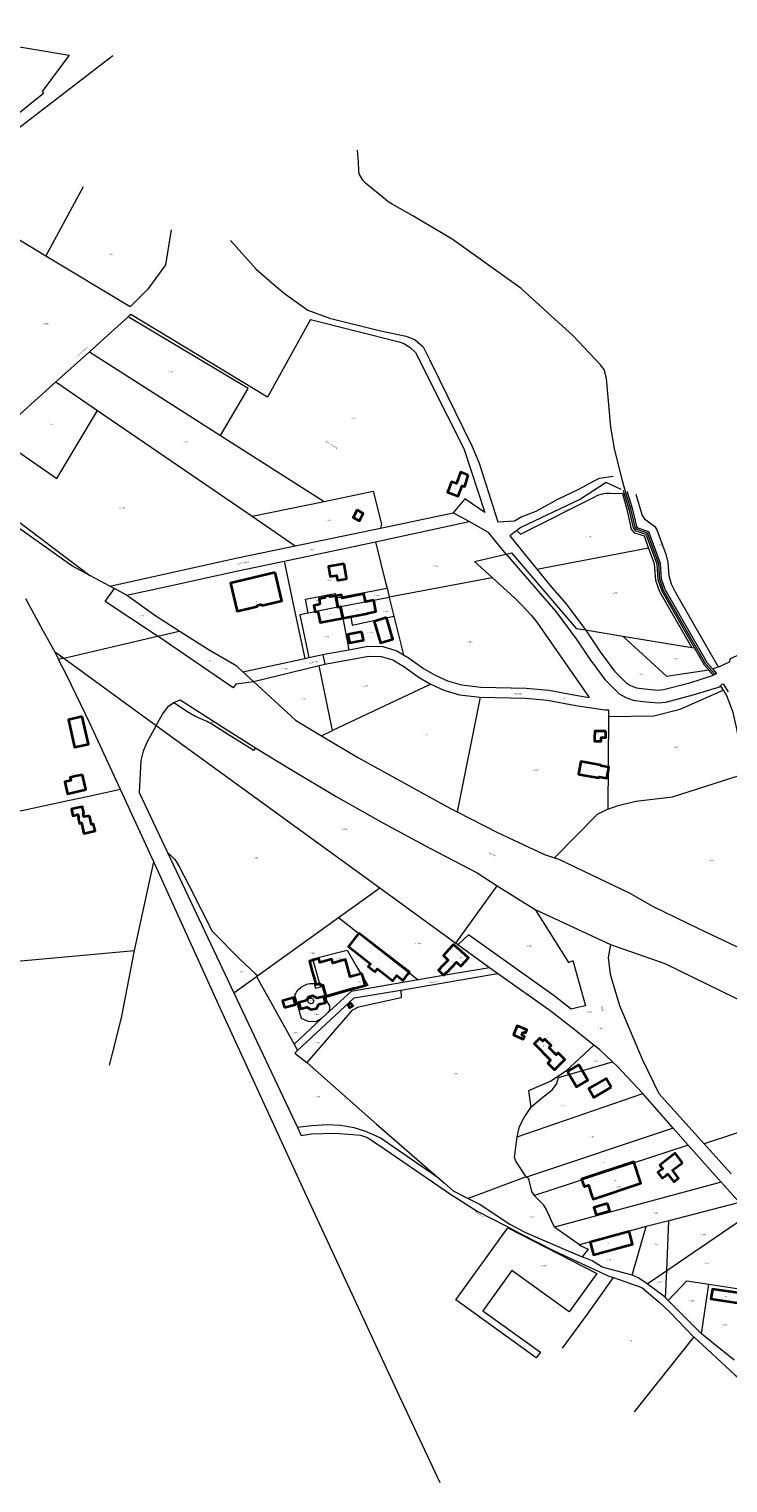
# Model space of a CAD drawing. Header units: metres. Extents: x 180383 to 183221, y 416441 to 418296.
# Tile 2 of 17: x 181182 to 181677, y 417055 to 418084. Entities that reach past the tile are written whole.
import ezdxf
from ezdxf.enums import TextEntityAlignment as Align
from ezdxf.lldxf.tags import DXFTag

# ---------------------------------------------------------------- set-up
doc = ezdxf.new("R2010")
doc.units = ezdxf.units.M
for name, color, linetype, lineweight in [('B-WE-KG-GRENS_PERCEEL-G', 150, 'KG-PERCEEL-SO', 18), ('B-WE-KG-GRENS_PERCEEL-S', 150, 'Continuous', 25), ('B-WE-OG-BEBOUWING-G', 7, 'Continuous', 35), ('B-WE-OG-BEBOUWING_HUISNUMMER-T18', 10, 'Continuous', 18), ('B-WE-OG-BEBOUWING_STRAATNAAM-T18', 10, 'Continuous', 18)]:
    doc.layers.add(name, color=color, linetype=linetype, lineweight=lineweight)
doc.styles.add('NLCS-ISO', font='NLCS-ISO.ttf')
doc.styles.add('NLCS-ISO-M500-T18', font='NLCS-ISO.ttf', dxfattribs={"height": 0.9})
tags = doc.linetypes.add('KG-PERCEEL-SO', pattern='A,5.5,-2,["P",Standard,S=1.8,R=0,X=-0.5,Y=-0.9],-2,5.5,-2,[5,NLCS.SHX,S=0.75,R=0,X=0,Y=0],-2', length=19).pattern_tags.tags
tags[6] = DXFTag(74, 10)

# ---------------------------------------------------------------- blocks, each defined once
blk = doc.blocks.new('SKG-PERCEELNUMMER-SO')
at = {"style": 'NLCS-ISO', "oblique": 10, "flags": 1}
for tag, p in [('GEMEENTECODE', (0, 2.6)), ('PERCEELGROOTTE', (0, -2.4))]:
    blk.add_attdef(tag, text='', height=1.8, dxfattribs=at).set_placement(p, align=Align.MIDDLE_CENTER)
at = {"style": 'NLCS-ISO', "oblique": 10}
blk.add_attdef('SECTIE', text='', height=1.8, dxfattribs=at).set_placement((-0.5, 0), align=Align.MIDDLE_RIGHT)
blk.add_attdef('PERCEELNUMMER', text='', height=1.8, dxfattribs=at).set_placement((0.5, 0), align=Align.MIDDLE_LEFT)

msp = doc.modelspace()

# ---------------------------------------------------------------- linework, layer by layer
at = {"layer": 'B-WE-KG-GRENS_PERCEEL-G', "flags": 128}
for points in [[(180988.07, 418084.218), (181107.726, 418082.878), (181210.336, 418065.67), (181191.355, 418040.026), (181192.228, 418038.745)], [(181120.367, 417967.991), (181130.536, 417980.575), (181241.286, 418065.598)], [(181113.478, 417977.327), (181144.815, 418000.766), (181192.228, 418038.745)], [(181667.554, 417627.465), (181661.074, 417634.665), (181631.1, 417686.919), (181628.444, 417694.71), (181627.625, 417705.67), (181619.659, 417727.462), (181612.331, 417729.93), (181610.933, 417731.621), (181608.225, 417743.795), (181604.44, 417755.96), (181602.044, 417764.405), (181596.342, 417787.374), (181593.762, 417802.474), (181590.72, 417836.839), (181589.083, 417843.156), (181586.338, 417846.647), (181567.049, 417867.132), (181530.403, 417900.525), (181481.454, 417935.48), (181453.558, 417951.917), (181439.013, 417960.192), (181436.153, 417962.026), (181434.154, 417963.577), (181420.049, 417975.186), (181418.181, 417977.385), (181415.577, 417981.732), (181415.4, 417983.799), (181415.225, 417990.038), (181414.344, 417998.449)], [(181193.891, 417923.517), (181220.416, 417972.724)], [(181193.891, 417923.517), (181120.367, 417967.991)], [(181282.495, 417942.143), (181278.528, 417917.29), (181266.128, 417900.118), (181253.471, 417887.54), (181193.891, 417923.517)], [(181324.609, 417934.556), (181342.73, 417914.224), (181353.728, 417904.618), (181362.786, 417897.14), (181379.256, 417885.299), (181394.638, 417879.495), (181429.843, 417870.9), (181448.812, 417866.755), (181455.289, 417864.262), (181460.824, 417859.188), (181465.346, 417850.325), (181472.373, 417836.011), (181495.307, 417789.247), (181500.497, 417776.905), (181513.84, 417735.396), (181525.577, 417736.029), (181530.251, 417738.992), (181540.81, 417742.875), (181556.308, 417751.522), (181570.559, 417758.214), (181582.485, 417764.737), (181585.637, 417766.416), (181595.472, 417767.721)], [(181224.707, 417855.771), (181252.202, 417880.538)], [(181381.293, 417878.73), (181350.693, 417823.732), (181253.959, 417882.121), (181252.202, 417880.538)], [(181317.463, 417796.642), (181336.956, 417829.765), (181252.202, 417880.538)], [(181381.293, 417878.73), (181444.008, 417862.869), (181447.228, 417861.552), (181451.428, 417859.038), (181455.614, 417855.201), (181459.568, 417847.451), (181466.567, 417833.195), (181489.781, 417787.331), (181504.545, 417742.099), (181490.43, 417751.617), (181482.084, 417741.728)], [(181201.047, 417834.459), (181224.707, 417855.771)], [(181224.707, 417855.771), (181317.463, 417796.642)], [(181158.357, 417796.004), (181201.047, 417834.459)], [(181201.047, 417834.459), (181230.498, 417814.282)], [(181158.357, 417796.004), (181201.65, 417765.999), (181230.498, 417814.282)], [(181230.498, 417814.282), (181339.889, 417739.339)], [(181317.463, 417796.642), (181390.863, 417749.851)], [(181390.863, 417749.851), (181425.587, 417757.012), (181431.377, 417733.681), (181430.632, 417730.981)], [(181601.101, 417758.401), (181590.487, 417763.158), (181572.197, 417751.408), (181530.165, 417731.318), (181527.324, 417729.227)], [(181527.324, 417729.227), (181529.781, 417726.805), (181581.847, 417752.983), (181584.624, 417754.33), (181587.509, 417755.232), (181590.509, 417755.705), (181593.463, 417755.757), (181596.798, 417755.458), (181602.013, 417755.618)], [(181620.482, 417716.905), (181617.46, 417725.21), (181610.66, 417727.5), (181608.31, 417730.34), (181605.45, 417743.3), (181602.14, 417755.23), (181602.013, 417755.618)], [(181653.045, 417646.251), (181630.001, 417686.423), (181627.258, 417694.468), (181626.44, 417705.416), (181618.73, 417726.509), (181611.625, 417728.902), (181609.825, 417731.077), (181607.066, 417743.48), (181603.297, 417755.595), (181602.704, 417757.682)], [(181665.593, 417631.4), (181662.115, 417635.262), (181632.197, 417687.419), (181629.628, 417694.951), (181628.808, 417705.928), (181620.589, 417728.416), (181613.037, 417730.959), (181612.042, 417732.163), (181609.39, 417744.088), (181605.605, 417756.251), (181605.44, 417756.832)], [(181611.431, 417755.079), (181615.863, 417739.9), (181617.612, 417737.543), (181624.998, 417732.16), (181626.284, 417729.78), (181632.781, 417712.572), (181633.998, 417706.676), (181634.854, 417697.442), (181636.481, 417691.429), (181639.207, 417685.956), (181669.791, 417632.675)], [(181155.955, 417749.494), (181217.279, 417703.224), (181225.018, 417697.48)], [(181225.018, 417697.48), (181212.196, 417704.344), (181162.572, 417739.581), (181155.955, 417749.494)], [(181339.889, 417739.339), (181390.863, 417749.851)], [(181339.889, 417739.339), (181370.44, 417718.408)], [(181427.193, 417721.357), (181493.602, 417735.573)], [(181430.632, 417730.981), (181482.084, 417741.728)], [(181493.602, 417735.573), (181482.084, 417741.728)], [(181519.556, 417712.536), (181507.224, 417727.787), (181493.602, 417735.573)], [(181370.44, 417718.408), (181430.632, 417730.981)], [(181527.324, 417729.227), (181522.322, 417725.546), (181541.36, 417702.007)], [(181239.06, 417689.962), (181329.555, 417709.868), (181370.44, 417718.408)], [(181362.538, 417707.516), (181427.193, 417721.357)], [(181427.193, 417721.357), (181434.349, 417692.483), (181435.342, 417688.476)], [(181519.556, 417712.536), (181523.45, 417713.453)], [(181523.45, 417713.453), (181569.323, 417659.978), (181575.867, 417658.905)], [(181541.36, 417702.007), (181620.482, 417716.905)], [(181651.005, 417646.585), (181628.51, 417685.84), (181625.59, 417693.95), (181624.56, 417705.7), (181620.482, 417716.905)], [(181250.962, 417683.59), (181281.734, 417690.103), (181329.715, 417700.708), (181362.538, 417707.516)], [(181362.538, 417707.516), (181368.959, 417677.106), (181377.074, 417638.676)], [(181497.328, 417707.305), (181519.556, 417712.536)], [(181497.328, 417707.305), (181509.746, 417696.055)], [(181519.556, 417712.536), (181543.844, 417684.634), (181554.837, 417671.882), (181569.787, 417651.802), (181578.904, 417638.142), (181589.494, 417623.853), (181599.627, 417613.711), (181604.323, 417611.14), (181609.673, 417609.15), (181616.491, 417608.168), (181627.356, 417607.228), (181632.66, 417607.768), (181652.106, 417612.878), (181671.518, 417618.846)], [(181239.06, 417689.962), (181225.018, 417697.48)], [(181436.865, 417682.333), (181509.746, 417696.055)], [(181509.746, 417696.055), (181525.821, 417681.492), (181530.848, 417676.458), (181537.404, 417669.306), (181541.334, 417664.306), (181578.337, 417611.179)], [(181541.36, 417702.007), (181550.639, 417690.535), (181561.861, 417677.519), (181575.867, 417658.905)], [(181235.947, 417679.12), (181242.387, 417688.18)], [(181242.387, 417688.18), (181241.76, 417688.516), (181239.06, 417689.962)], [(181250.962, 417683.59), (181242.387, 417688.18)], [(181288.163, 417658.106), (181271.684, 417668.637), (181250.962, 417683.59)], [(181379.563, 417670.692), (181377.669, 417680.613), (181398.731, 417684.802), (181399.326, 417681.657)], [(181399.326, 417681.657), (181435.342, 417688.476)], [(181435.342, 417688.476), (181436.865, 417682.333)], [(181436.865, 417682.333), (181436.968, 417681.918)], [(181179.371, 417681.039), (181191.465, 417659.068), (181199.297, 417645.159), (181200.067, 417643.639)], [(181272.986, 417654.533), (181235.947, 417679.12)], [(181400.591, 417674.977), (181386.453, 417672.139), (181386.472, 417672.041), (181379.563, 417670.692)], [(181399.326, 417681.657), (181400.591, 417674.977)], [(181402.503, 417675.342), (181400.591, 417674.977)], [(181436.968, 417681.918), (181402.503, 417675.342)], [(181402.503, 417675.342), (181404.091, 417667.183)], [(181436.968, 417681.918), (181440.24, 417668.72)], [(181669.791, 417632.675), (181670.613, 417632.925), (181677.666, 417636.375), (181678.413, 417638.761), (181687.967, 417643), (181692.044, 417647.486), (181695.864, 417651.32), (181703.07, 417660.276), (181707.227, 417663.847), (181710.512, 417665.804), (181726.801, 417671.811), (181728.384, 417671.533)], [(181379.563, 417670.692), (181373.625, 417669.533), (181375.946, 417658.541)], [(181404.091, 417667.183), (181409.686, 417668.274)], [(181404.091, 417667.183), (181408.428, 417644.898)], [(181409.686, 417668.274), (181410.77, 417662.373)], [(181410.77, 417662.373), (181440.24, 417668.72)], [(181440.24, 417668.72), (181447.048, 417641.265)], [(181206.583, 417638.9), (181272.986, 417654.533)], [(181272.986, 417654.533), (181273.145, 417654.57), (181288.163, 417658.106)], [(181274.853, 417653.294), (181272.986, 417654.533)], [(181326.371, 417617.879), (181274.853, 417653.294)], [(181333.413, 417629.239), (181329.059, 417633.24), (181309.382, 417644.546), (181288.163, 417658.106)], [(181375.946, 417658.541), (181380.007, 417639.31)], [(181575.867, 417658.905), (181602.283, 417654.574)], [(181575.867, 417658.905), (181586.263, 417643.328), (181596.327, 417629.747), (181605.082, 417620.985), (181608.072, 417619.348), (181611.908, 417617.921), (181617.511, 417617.114), (181627.284, 417616.267), (181631.056, 417616.651), (181649.622, 417621.53), (181666.524, 417626.849)], [(181602.283, 417654.574), (181651.005, 417646.585)], [(181602.283, 417654.574), (181633.193, 417626.201), (181663.163, 417630.587)], [(181200.067, 417643.639), (181206.583, 417638.9)], [(181200.067, 417643.639), (181202.908, 417638.035)], [(181380.007, 417639.31), (181389.947, 417641.458)], [(181389.947, 417641.458), (181392.348, 417641.978), (181408.428, 417644.898)], [(181389.947, 417641.458), (181391.368, 417634.595)], [(181408.428, 417644.898), (181421.794, 417647.325), (181432.365, 417647.123), (181442.382, 417644.117), (181447.048, 417641.265)], [(181447.048, 417641.265), (181451.043, 417638.824), (181461.204, 417631.687), (181469.388, 417626.792), (181478.053, 417622.81), (181487.976, 417619.991), (181501.656, 417618.466), (181533.765, 417617.608), (181549.822, 417616.281), (181570.113, 417612.402), (181578.337, 417611.179)], [(181651.005, 417646.585), (181653.045, 417646.251)], [(181663.163, 417630.587), (181660.033, 417634.068), (181653.045, 417646.251)], [(181206.583, 417638.9), (181202.908, 417638.035)], [(181246.737, 417545.905), (181225.078, 417593.017), (181208.741, 417626.614), (181202.908, 417638.035)], [(181206.583, 417638.9), (181272.077, 417591.269)], [(181333.413, 417629.239), (181377.074, 417638.676)], [(181340.784, 417622.465), (181387.286, 417633.616)], [(181377.074, 417638.676), (181380.007, 417639.31)], [(181387.286, 417633.616), (181391.368, 417634.595)], [(181396.8, 417587.645), (181387.286, 417633.616)], [(181391.368, 417634.595), (181393.707, 417635.059), (181422.358, 417640.263), (181431.264, 417640.092), (181439.482, 417637.627), (181447.175, 417632.925), (181457.363, 417625.77), (181466.099, 417620.544), (181466.33, 417620.438)], [(181666.524, 417626.849), (181663.163, 417630.587)], [(181665.593, 417631.4), (181669.791, 417632.675)], [(181665.593, 417631.4), (181668.583, 417628.081), (181667.554, 417627.465)], [(181328.538, 417620.64), (181326.371, 417617.879)], [(181328.538, 417620.64), (181340.784, 417622.465)], [(181340.784, 417622.465), (181333.413, 417629.239)], [(181340.784, 417622.465), (181370.686, 417594.986), (181383.09, 417587.484), (181389.054, 417583.992)], [(181466.33, 417620.438), (181396.8, 417587.645)], [(181466.33, 417620.438), (181475.606, 417616.176), (181486.614, 417613.049), (181501.16, 417611.427)], [(181667.554, 417627.465), (181666.524, 417626.849)], [(181671.518, 417618.846), (181671.084, 417619.518), (181673.168, 417620.864), (181676.83, 417615.195)], [(181501.16, 417611.427), (181484.928, 417530.243)], [(181501.16, 417611.427), (181533.372, 417610.566), (181548.862, 417609.286), (181568.914, 417605.453), (181589.574, 417602.38), (181592.103, 417602.31), (181592.071, 417597.588)], [(181592.071, 417597.588), (181624.288, 417598.035), (181642.87, 417602.931), (181673.255, 417616.157)], [(181671.518, 417618.846), (181673.255, 417616.157)], [(181673.255, 417616.157), (181675.655, 417612.443), (181679.877, 417601.496), (181682.507, 417589.998), (181685.97, 417571.456), (181687.227, 417570.157)], [(181272.077, 417591.269), (181276.52, 417599.167), (181280.807, 417605.095), (181284.181, 417607.405), (181284.324, 417607.462)], [(181284.324, 417607.462), (181289.05, 417609.362)], [(181342.211, 417575.535), (181340.964, 417573.513), (181339.912, 417574.162), (181320.66, 417586.293), (181311.251, 417592.109), (181310.062, 417592.823), (181309.021, 417593.43), (181307.963, 417594.005), (181306.888, 417594.549), (181305.797, 417595.061), (181304.692, 417595.54), (181303.572, 417595.986), (181302.285, 417596.5), (181301.014, 417597.054), (181299.761, 417597.647), (181298.527, 417598.28), (181297.313, 417598.95), (181296.121, 417599.658), (181294.952, 417600.403), (181284.462, 417607.363), (181284.324, 417607.462)], [(181289.05, 417609.362), (181318.4, 417590.48), (181342.211, 417575.535)], [(181272.077, 417591.269), (181265.348, 417579.263), (181262.86, 417573.012), (181261.079, 417566.477), (181259.83, 417543.794), (181279.985, 417501.245)], [(181272.077, 417591.269), (181430.205, 417476.274)], [(181592.071, 417597.588), (181591.633, 417532.044)], [(181389.054, 417583.992), (181396.8, 417587.645)], [(181389.054, 417583.992), (181415.197, 417568.42), (181447.797, 417550.512), (181480.375, 417532.582), (181484.928, 417530.243)], [(181342.211, 417575.535), (181350.297, 417570.459), (181367.041, 417560.233), (181399.342, 417540.955), (181432.282, 417522.404), (181465.546, 417504.384), (181499.034, 417486.957), (181513.418, 417477.871)], [(181591.633, 417532.044), (181598.959, 417534.518), (181611.477, 417537.713), (181637.358, 417540.675), (181683.899, 417555.715), (181686.952, 417557.624), (181687.761, 417560.233), (181687.227, 417570.157)], [(181246.737, 417545.905), (181246.675, 417545.892), (181223.234, 417540.822), (181210.578, 417538.078), (181107.036, 417515.739)], [(181270.289, 417494.675), (181246.737, 417545.905)], [(181484.928, 417530.243), (181513.438, 417515.595), (181546.853, 417499.959), (181553.94, 417497.598)], [(181591.633, 417532.044), (181584.037, 417528.275), (181553.94, 417497.598)], [(181060.013, 417505.594), (181058.331, 417495.611), (181064.88, 417470.472), (181079.479, 417468.935), (181082.261, 417435.46), (181084.876, 417416.409), (181256.639, 417431.96)], [(181279.985, 417501.245), (181326.946, 417402.11)], [(181279.985, 417501.245), (181282.905, 417498.766), (181285.117, 417496.402), (181286.177, 417495.004), (181288.238, 417491.497), (181295.19, 417478.195), (181311.668, 417445.582), (181331.239, 417425.958), (181342.566, 417415.211), (181343.864, 417414.261)], [(181553.94, 417497.598), (181557.383, 417496.451), (181607.286, 417472.487), (181623.319, 417463.282), (181655.722, 417447.531), (181682.777, 417434.925), (181751.502, 417402.521)], [(181256.639, 417431.96), (181270.289, 417494.675)], [(181472.959, 417055.115), (181444.283, 417116.528), (181378.618, 417257.815), (181317.459, 417390.697), (181270.289, 417494.675)], [(181401.104, 417455.373), (181430.205, 417476.274)], [(181430.205, 417476.274), (181483.963, 417437.179)], [(181483.963, 417437.179), (181513.418, 417477.871)], [(181513.418, 417477.871), (181540.164, 417460.978)], [(181540.164, 417460.978), (181563.679, 417423.533), (181566.806, 417424.869), (181575.729, 417392.79), (181570.424, 417391.619)], [(181540.164, 417460.978), (181593.618, 417436.321)], [(181343.864, 417414.261), (181401.104, 417455.373)], [(181401.104, 417455.373), (181457.283, 417411.126)], [(181485.442, 417436.097), (181483.963, 417437.179)], [(181485.442, 417436.097), (181492.973, 417442.973)], [(181507.779, 417419.745), (181485.442, 417436.097)], [(181570.424, 417391.619), (181565.582, 417390.455), (181553.566, 417399.857), (181492.973, 417442.973)], [(181593.618, 417436.321), (181591.915, 417426.971), (181593.389, 417415.337), (181599.823, 417392.998), (181615.893, 417355.051)], [(181593.618, 417436.321), (181631.892, 417422.864), (181731.639, 417374.284), (181728.518, 417367.816), (181778.828, 417343.646), (181786.735, 417340.154)], [(181238.923, 417350.857), (181242.801, 417365.436), (181247.624, 417385.443), (181256.639, 417431.96)], [(181387.871, 417408.246), (181382.852, 417426.038), (181407.055, 417432.337), (181413.819, 417420.777)], [(181413.819, 417420.777), (181421.776, 417407.177), (181409.224, 417403.622)], [(181445.007, 417403.99), (181513.476, 417415.694)], [(181507.779, 417419.745), (181475.431, 417414.224)], [(181513.476, 417415.694), (181507.779, 417419.745)], [(181581.784, 417364.994), (181565.421, 417377.886), (181551.444, 417388.695), (181513.476, 417415.694)], [(181326.946, 417402.11), (181343.062, 417413.685)], [(181343.062, 417413.685), (181343.864, 417414.261)], [(181343.062, 417413.685), (181369.523, 417365.69)], [(181370.218, 417400.604), (181370.691, 417401.541), (181371.234, 417402.439), (181371.842, 417403.294), (181372.513, 417404.101), (181373.243, 417404.855), (181374.027, 417405.553), (181374.862, 417406.189), (181375.742, 417406.761), (181376.662, 417407.265), (181377.618, 417407.698), (181378.604, 417408.059), (181379.614, 417408.344), (181380.642, 417408.553), (181381.684, 417408.684), (181382.732, 417408.736), (181383.781, 417408.709)], [(181383.781, 417408.709), (181384.704, 417405.402), (181389.472, 417406.535), (181391.374, 417399.656), (181391.751, 417399.78), (181392.794, 417395.845), (181394.69, 417392.916)], [(181409.224, 417403.622), (181392.248, 417398.814), (181389.831, 417407.704), (181388.157, 417407.231), (181387.871, 417408.246)], [(181457.283, 417411.126), (181409.883, 417403.036)], [(181475.431, 417414.224), (181457.283, 417411.126)], [(181326.946, 417402.11), (181371.986, 417306.606)], [(181374.869, 417383.795), (181370.218, 417400.604)], [(181372.01, 417361.18), (181412.164, 417398.376), (181445.007, 417403.99)], [(181445.007, 417403.99), (181445.376, 417398.39), (181418.516, 417392.585), (181414.469, 417391.587), (181412.989, 417390.771), (181410.571, 417389.79), (181378.529, 417352.692)], [(181379.831, 417395.138), (181379.63, 417395.475), (181379.499, 417395.844), (181379.442, 417396.232), (181379.462, 417396.624), (181379.558, 417397.004), (181379.727, 417397.358), (181379.961, 417397.672), (181380.252, 417397.935), (181380.589, 417398.136), (181380.958, 417398.267), (181381.346, 417398.324), (181381.737, 417398.304), (181382.118, 417398.208), (181382.472, 417398.04), (181382.786, 417397.806), (181383.049, 417397.515)], [(181383.049, 417397.515), (181383.25, 417397.178), (181383.381, 417396.809), (181383.438, 417396.421), (181383.418, 417396.029), (181383.322, 417395.649), (181383.154, 417395.295), (181382.92, 417394.98), (181382.629, 417394.717), (181382.292, 417394.516), (181381.922, 417394.385), (181381.534, 417394.328), (181381.143, 417394.348), (181380.762, 417394.444), (181380.408, 417394.613), (181380.094, 417394.847), (181379.831, 417395.138)], [(181409.883, 417403.036), (181391.886, 417386.383)], [(181389.03, 417383.74), (181369.523, 417365.69)], [(181379.518, 417381.694), (181374.869, 417383.795)], [(181389.03, 417383.74), (181388.543, 417383.488), (181388.038, 417383.276)], [(181391.886, 417386.383), (181389.03, 417383.74)], [(181391.886, 417386.383), (181392.908, 417387.63), (181393.601, 417388.339)], [(181394.57, 417390.066), (181394.431, 417389.583), (181394.219, 417389.127), (181393.94, 417388.709), (181393.601, 417388.339)], [(181394.69, 417392.916), (181394.715, 417391.964), (181394.675, 417391.013), (181394.57, 417390.066)], [(181388.038, 417383.276), (181384.686, 417381.457), (181379.518, 417381.694)], [(181369.523, 417365.69), (181372.01, 417361.18)], [(181581.784, 417364.994), (181561.721, 417346.287), (181551.387, 417339.554), (181535.44, 417332.579), (181537.108, 417321.078)], [(181594.937, 417353.27), (181585.79, 417361.842), (181581.784, 417364.994)], [(181372.01, 417361.18), (181370.124, 417359.3), (181378.529, 417352.692)], [(181537.131, 417320.923), (181537.243, 417321.094), (181544.485, 417327.265), (181552.211, 417333.334), (181555.309, 417337.317), (181556.627, 417342.129), (181594.937, 417353.27)], [(181616.391, 417330.661), (181598.045, 417350.357), (181594.937, 417353.27)], [(181615.893, 417355.051), (181627.716, 417330.679), (181659.756, 417295.14)], [(181378.529, 417352.692), (181427.987, 417309.053), (181472.491, 417270.346)], [(181788.659, 417337.497), (181659.756, 417295.14)], [(181527.542, 417300.122), (181616.391, 417330.661)], [(181637.832, 417306.2), (181616.391, 417330.661)], [(181527.542, 417300.122), (181529.163, 417307.314), (181532.436, 417313.758), (181537.131, 417320.923)], [(181537.108, 417321.078), (181537.131, 417320.923)], [(181472.491, 417270.346), (181430.385, 417299.422), (181420.433, 417303.826), (181412.144, 417306.479), (181402.476, 417308.159), (181393.229, 417308.62), (181381.787, 417307.873), (181371.986, 417306.606)], [(181371.986, 417306.606), (181374.603, 417301.057)], [(181374.603, 417301.057), (181381.783, 417302.272), (181398.245, 417302.637), (181411.075, 417301.827), (181416.509, 417301.267), (181421.639, 417299.687), (181433.752, 417291.394), (181480.382, 417259.418), (181499.188, 417247.499), (181519.332, 417237.04), (181530.047, 417231.329), (181553.245, 417219.59), (181592.396, 417201.582), (181595.534, 417200.499)], [(181637.832, 417306.2), (181534.115, 417271.519)], [(181648.584, 417294.146), (181637.899, 417306.125), (181637.832, 417306.2)], [(181533.88, 417271.875), (181526.58, 417282.926), (181525.614, 417285.455), (181527.144, 417298.435), (181527.542, 417300.122)], [(181648.584, 417294.146), (181539.631, 417258.584)], [(181671.842, 417268.076), (181648.584, 417294.146)], [(181659.756, 417295.14), (181678.839, 417273.974)], [(181533.88, 417271.875), (181492.773, 417256.402)], [(181534.115, 417271.519), (181533.88, 417271.875)], [(181539.631, 417258.584), (181537.768, 417261.443), (181535.754, 417270.44), (181534.212, 417271.373), (181534.115, 417271.519)], [(181472.491, 417270.346), (181475.991, 417267.301), (181482.219, 417261.831), (181492.773, 417256.402)], [(181671.842, 417268.076), (181553.988, 417236.236)], [(181684.75, 417253.605), (181671.842, 417268.076)], [(181492.773, 417256.402), (181501.175, 417252.08)], [(181501.175, 417252.08), (181522.169, 417238.192), (181533.246, 417232.478), (181557.368, 417222.037), (181573.489, 417215.164)], [(181548.291, 417248.415), (181548.187, 417248.659), (181546.247, 417251.615), (181539.741, 417258.415), (181539.631, 417258.584)], [(181684.75, 417253.605), (181634.792, 417240.695)], [(181553.988, 417236.236), (181551.654, 417240.565), (181548.291, 417248.415)], [(181634.792, 417240.695), (181618.697, 417236.54)], [(181633.272, 417205.427), (181692.085, 417245.499)], [(181633.272, 417205.427), (181634.792, 417240.695)], [(181543.917, 417147.712), (181540.995, 417143.655), (181484.078, 417184.639), (181520.929, 417235.736), (181583.933, 417203.348), (181564.371, 417176.153)], [(181571.684, 417223.599), (181554.22, 417235.805), (181553.988, 417236.236)], [(181618.697, 417236.54), (181571.684, 417223.599)], [(181608.94, 417202.085), (181618.697, 417236.54)], [(181571.684, 417223.599), (181572.469, 417223.05), (181577.797, 417220.545), (181573.489, 417215.164)], [(181608.94, 417202.085), (181587.71, 417207.944), (181580.431, 417212.205), (181573.489, 417215.164)], [(181564.371, 417176.153), (181523.742, 417205.445), (181503.233, 417177.008), (181543.917, 417147.712)], [(181559.521, 417150.431), (181577.259, 417174.467), (181595.534, 417200.499)], [(181595.534, 417200.499), (181615.669, 417193.553), (181628.038, 417183.038), (181635.47, 417176.094), (181652.272, 417158.544), (181652.388, 417158.436)], [(181619.413, 417195.985), (181617.045, 417197.734), (181613.142, 417200.32), (181608.94, 417202.085)], [(181619.413, 417195.985), (181633.272, 417205.427)], [(181632.437, 417186.06), (181633.272, 417205.427)], [(181632.437, 417186.06), (181631.267, 417187.234), (181619.413, 417195.985)], [(181634.331, 417184.16), (181647.648, 417198.141)], [(181647.648, 417198.141), (181663.035, 417195.765)], [(181657.916, 417160.64), (181663.035, 417195.765)], [(181663.035, 417195.765), (181687.732, 417192.081)], [(181634.331, 417184.16), (181632.437, 417186.06)], [(181657.916, 417160.64), (181656.653, 417161.775), (181634.331, 417184.16)], [(181652.388, 417158.436), (181610.292, 417105.427)], [(181652.388, 417158.436), (181681.488, 417131.554), (181705.428, 417112.379)], [(181681.14, 417141.968), (181657.916, 417160.64)]]:
    msp.add_lwpolyline(points, dxfattribs=at)
msp.add_lwpolyline([(181409.73, 417395.042), (181411.1, 417392.852), (181408.9, 417391.502), (181407.54, 417393.711)], close=True, dxfattribs=at)
at = {"layer": 'B-WE-OG-BEBOUWING-G', "flags": 128}
for points in [[(181492.673, 417768.494), (181487.404, 417770.467), (181484.434, 417762.535), (181481.01, 417763.817), (181480.116, 417761.43), (181479.026, 417758.52), (181478.231, 417756.396), (181485.725, 417753.589), (181488.504, 417761.01), (181490.305, 417760.336)], [(181414.111, 417743.805), (181411.336, 417738.599), (181415.793, 417736.223), (181418.568, 417741.43)], [(181405.036, 417705.611), (181394.038, 417703.793), (181395.22, 417696.642), (181399.651, 417697.374), (181400.202, 417694.046), (181401.071, 417694.19), (181406.768, 417695.131), (181406.701, 417695.539)], [(181356.196, 417699.484), (181324.606, 417692.075), (181329.284, 417672.114), (181343.35, 417675.434), (181343.3, 417675.624), (181343.852, 417676.484), (181345.89, 417676.964), (181346.752, 417676.433), (181346.788, 417676.225), (181360.872, 417679.529)], [(181399.056, 417683.083), (181394.774, 417682.272), (181394.582, 417683.218), (181391.251, 417682.559), (181391.44, 417681.568), (181387.346, 417680.829), (181387.87, 417677.68), (181387.23, 417676.892), (181383.582, 417676.172), (181384.47, 417671.65), (181386.472, 417672.041), (181388.032, 417664.06), (181404.091, 417667.185), (181402.508, 417675.316), (181402.503, 417675.342), (181400.591, 417674.977)], [(181426, 417679.961), (181420.1, 417678.831), (181419.03, 417684.37), (181403.584, 417681.446), (181403.128, 417683.854), (181399.056, 417683.083), (181400.591, 417674.977), (181402.503, 417675.342), (181402.508, 417675.316), (181404.091, 417667.185), (181421.692, 417670.61), (181421.64, 417670.862), (181424.158, 417671.348), (181427.542, 417672.002)], [(181434.99, 417667.59), (181426.22, 417664.99), (181430.732, 417649.78), (181439.492, 417652.371)], [(181417.502, 417657.451), (181407.642, 417655.571), (181408.782, 417649.661), (181418.64, 417651.56)], [(181219.622, 417597.539), (181209.86, 417595.368), (181214.258, 417575.827), (181224.138, 417578.034)], [(181590.278, 417587.164), (181586.882, 417587.192), (181582.322, 417587.222), (181582.28, 417582.222), (181582.262, 417580.129), (181586.924, 417580.09), (181586.948, 417582.85), (181590.252, 417582.823)], [(181592.001, 417559.788), (181592.347, 417561.75), (181592.129, 417561.788), (181586.691, 417562.747), (181586.776, 417563.228), (181572.479, 417565.749), (181570.885, 417556.71), (181571.708, 417556.565), (181585.28, 417554.172), (181585.397, 417554.837), (181590.955, 417553.858)], [(181219.73, 417556.382), (181214.85, 417555.281), (181211.122, 417554.46), (181211.58, 417552.411), (181207.208, 417551.401), (181209.104, 417542.962), (181217.202, 417544.771), (181222.08, 417545.862)], [(181224.712, 417527.402), (181220.872, 417526.531), (181220.3, 417529.072), (181220.88, 417529.202), (181219.832, 417533.762), (181214.96, 417532.642), (181211.964, 417531.952), (181213.016, 417527.378), (181216.566, 417528.195), (181217.154, 417525.645), (181216.86, 417525.577), (181217.7, 417521.928), (181219.16, 417522.264), (181220.872, 417514.818), (181223.882, 417515.51), (181228.752, 417516.631), (181227.632, 417521.492), (181226.12, 417521.14)], [(181415.358, 417444.147), (181408.008, 417434.782), (181423.576, 417422.565), (181422.042, 417420.609), (181423.09, 417419.812), (181427.07, 417416.782), (181428.69, 417418.911), (181439.47, 417410.601), (181442.303, 417414.276), (181446.754, 417410.845), (181449.926, 417414.959), (181451.217, 417416.634), (181449.086, 417418.269), (181444.145, 417422.06)], [(181475.07, 417421.631), (181471.69, 417417.952), (181474.537, 417415.34), (181475.45, 417414.502), (181477.41, 417416.631), (181477.78, 417416.301), (181484.54, 417423.662), (181487.67, 417420.82), (181493.04, 417426.76), (181485.62, 417433.511), (181485.47, 417433.342), (181482.31, 417436.182), (181479.067, 417432.589), (181475.241, 417428.35), (181478.507, 417425.242)], [(181417.586, 417415.726), (181409.378, 417413.427), (181405.968, 417425.598), (181396.99, 417423.083), (181396.196, 417425.922), (181387.902, 417423.598), (181387.106, 417426.437), (181380.39, 417424.555), (181382.477, 417417.069), (181383.484, 417413.457), (181384.991, 417408.052), (181385.012, 417407.977), (181387.752, 417408.723), (181388.152, 417407.247), (181389.83, 417407.704), (181390.7, 417404.612), (181392.06, 417399.802), (181393.422, 417400.186), (181411.52, 417405.291), (181411.6, 417405.002), (181419.91, 417407.241), (181418.61, 417412.07)], [(181362.78, 417391.55), (181370.54, 417393.831), (181369.11, 417398.672), (181368.009, 417398.348), (181361.36, 417396.392)], [(181390.681, 417399.489), (181385.86, 417398.317), (181383.17, 417399.981), (181379.42, 417399.06), (181377.764, 417396.316), (181373.025, 417395.095), (181374.147, 417390.742), (181378.697, 417391.913), (181381.64, 417390.122), (181385.36, 417391.021), (181387.097, 417393.891), (181391.767, 417395.026)], [(181409.73, 417395.042), (181407.54, 417393.711), (181408.9, 417391.502), (181411.1, 417392.852)], [(181531.636, 417374.372), (181533.333, 417373.669), (181534.207, 417375.781), (181527.419, 417378.59), (181524.783, 417372.219), (181531.754, 417369.333), (181532.533, 417371.215), (181530.652, 417371.993)], [(181549.92, 417363.311), (181551.42, 417364.802), (181547.08, 417369.16), (181545.66, 417367.752), (181543.4, 417370.032), (181539.85, 417366.511), (181539.388, 417366.052), (181551.06, 417354.3), (181549.044, 417352.298), (181553.821, 417347.488), (181561.136, 417354.753), (181556.445, 417359.476), (181555.078, 417358.118)], [(181563.37, 417346.028), (181566.199, 417341.192), (181569.532, 417335.495), (181577.485, 417340.148), (181571.142, 417350.99), (181563.189, 417346.337)], [(181593.96, 417335.151), (181590.39, 417341.34), (181582.552, 417336.833), (181578.087, 417334.266), (181581.829, 417327.988)], [(181580.404, 417258.295), (181581.136, 417256.075), (181615.037, 417267.241), (181610.069, 417282.325), (181573.051, 417270.132), (181574.794, 417264.84), (181575.07, 417264.931), (181577.907, 417265.867)], [(181644.46, 417281.751), (181639.23, 417288.53), (181628.366, 417280.149), (181630.46, 417277.435), (181628.208, 417275.698), (181627.035, 417274.844), (181630.175, 417270.774), (181632.814, 417272.81), (181633.564, 417273.389), (181633.991, 417273.717), (181638.226, 417268.228), (181641.69, 417270.901), (181637.51, 417276.392)], [(181591.42, 417252.968), (181581.713, 417249.958), (181583.289, 417244.874), (181593.066, 417247.658)], [(181607.81, 417228.921), (181606.687, 417233.027), (181579.008, 417225.566), (181581.44, 417216.621), (181609.12, 417224.092)], [(181687.27, 417189.131), (181665.59, 417192.351), (181664.56, 417185.442), (181686.24, 417182.212)]]:
    msp.add_lwpolyline(points, close=True, dxfattribs=at)

# ---------------------------------------------------------------- block references
at = {"layer": 'B-WE-KG-GRENS_PERCEEL-S', "xscale": 0.5, "yscale": 0.5, "zscale": 0.5}
for p, values in [((181238.152, 417924.698), {'PERCEELNUMMER': '1190', 'SECTIE': 'C'}), ((181192.776, 417875.715), {'PERCEELNUMMER': '2102', 'SECTIE': 'C'}), ((181281.604, 417841.391), {'PERCEELNUMMER': '605', 'SECTIE': 'C'}), ((181410.716, 417808.813), {'PERCEELNUMMER': '678', 'SECTIE': 'C'}), ((181196.36, 417804.339), {'PERCEELNUMMER': '1016', 'SECTIE': 'C'}), ((181292.159, 417791.915), {'PERCEELNUMMER': '574', 'SECTIE': 'C'}), ((181246.962, 417745.486), {'PERCEELNUMMER': '2103', 'SECTIE': 'C'}), ((181560.665, 417744.045), {'PERCEELNUMMER': '1527', 'SECTIE': 'C'}), ((181393.354, 417736.568), {'PERCEELNUMMER': '576', 'SECTIE': 'C'}), ((181185.619, 417725.257), {'PERCEELNUMMER': '2104', 'SECTIE': 'C'}), ((181577.531, 417724.803), {'PERCEELNUMMER': '2012', 'SECTIE': 'C'}), ((181381.139, 417715.696), {'PERCEELNUMMER': '595', 'SECTIE': 'C'}), ((181627.214, 417718.74), {'PERCEELNUMMER': '1585', 'SECTIE': 'L'}), ((181468.386, 417703.916), {'PERCEELNUMMER': '2014', 'SECTIE': 'C'}), ((181393.519, 417694.019), {'PERCEELNUMMER': '1406', 'SECTIE': 'C'}), ((181625.825, 417700.755), {'PERCEELNUMMER': '1368', 'SECTIE': 'C'}), ((181427.204, 417683.294), {'PERCEELNUMMER': '1710', 'SECTIE': 'C'}), ((181595.478, 417685.086), {'PERCEELNUMMER': '2013', 'SECTIE': 'C'}), ((181328.594, 417671.902), {'PERCEELNUMMER': '1408', 'SECTIE': 'C'}), ((181385.035, 417679.685), {'PERCEELNUMMER': '1409', 'SECTIE': 'C'}), ((181433.53, 417671.774), {'PERCEELNUMMER': '1723', 'SECTIE': 'C'}), ((181260.812, 417669.087), {'PERCEELNUMMER': '1620', 'SECTIE': 'C'}), ((181391.527, 417653.959), {'PERCEELNUMMER': '1712', 'SECTIE': 'C'}), ((181422.46, 417656.833), {'PERCEELNUMMER': '1722', 'SECTIE': 'C'}), ((181493.098, 417650.375), {'PERCEELNUMMER': '2015', 'SECTIE': 'C'}), ((181203.515, 417639.805), {'PERCEELNUMMER': '597', 'SECTIE': 'C'}), ((181307.791, 417636.84), {'PERCEELNUMMER': '1619', 'SECTIE': 'L'}), ((181362.302, 417631.407), {'PERCEELNUMMER': '1024', 'SECTIE': 'L'}), ((181638.529, 417638.253), {'PERCEELNUMMER': '388', 'SECTIE': 'L'}), ((181613.963, 417627.56), {'PERCEELNUMMER': '389', 'SECTIE': 'L'}), ((181375.438, 417609.706), {'PERCEELNUMMER': '763', 'SECTIE': 'L'}), ((181419.227, 417619.309), {'PERCEELNUMMER': '560', 'SECTIE': 'L'}), ((181559.736, 417610.596), {'PERCEELNUMMER': '862', 'SECTIE': 'L'}), ((181310.321, 417593.79), {'PERCEELNUMMER': '2053', 'SECTIE': 'L'}), ((181461.042, 417584.658), {'PERCEELNUMMER': '2028', 'SECTIE': 'L'}), ((181639.211, 417575.83), {'PERCEELNUMMER': '861', 'SECTIE': 'L'}), ((181539.366, 417559.811), {'PERCEELNUMMER': '2029', 'SECTIE': 'L'}), ((181404.207, 417518.02), {'PERCEELNUMMER': '2052', 'SECTIE': 'L'}), ((181341.395, 417497.433), {'PERCEELNUMMER': '533', 'SECTIE': 'L'}), ((181664.069, 417495.693), {'PERCEELNUMMER': '766', 'SECTIE': 'L'}), ((181456.195, 417436.747), {'PERCEELNUMMER': '1597', 'SECTIE': 'L'}), ((181535.262, 417435.199), {'PERCEELNUMMER': '1216', 'SECTIE': 'L'}), ((181380.934, 417429.946), {'PERCEELNUMMER': '1598', 'SECTIE': 'L'}), ((181400.611, 417426.147), {'PERCEELNUMMER': '1134', 'SECTIE': 'L'}), ((181330.834, 417416.718), {'PERCEELNUMMER': '535', 'SECTIE': 'L'}), ((181465.899, 417409.704), {'PERCEELNUMMER': '864', 'SECTIE': 'L'}), ((181381.635, 417396.325), {'PERCEELNUMMER': '116', 'SECTIE': 'L'}), ((181384.561, 417386.875), {'PERCEELNUMMER': '1599', 'SECTIE': 'L'}), ((181409.375, 417393.235), {'PERCEELNUMMER': '1132', 'SECTIE': 'L'}), ((181585.577, 417376.963), {'PERCEELNUMMER': '1163', 'SECTIE': 'L'}), ((181384.791, 417366.668), {'PERCEELNUMMER': '1317', 'SECTIE': 'L'}), ((181581.872, 417354.007), {'PERCEELNUMMER': '1600', 'SECTIE': 'L'}), ((181482.312, 417344.696), {'PERCEELNUMMER': '1999', 'SECTIE': 'L'}), ((181385.619, 417328.597), {'PERCEELNUMMER': '866', 'SECTIE': 'L'}), ((181559.338, 417322.059), {'PERCEELNUMMER': '275', 'SECTIE': 'L'}), ((181579.201, 417300.126), {'PERCEELNUMMER': '276', 'SECTIE': 'L'}), ((181587.477, 417281.919), {'PERCEELNUMMER': '787', 'SECTIE': 'L'}), ((181598.236, 417264.538), {'PERCEELNUMMER': '788', 'SECTIE': 'L'}), ((181536.632, 417243.336), {'PERCEELNUMMER': '2000', 'SECTIE': 'L'}), ((181624.721, 417245.917), {'PERCEELNUMMER': '280', 'SECTIE': 'L'}), ((181658.16, 417230.915), {'PERCEELNUMMER': '1848', 'SECTIE': 'L'}), ((181624.512, 417224.1), {'PERCEELNUMMER': '1846', 'SECTIE': 'L'}), ((181545.434, 417208.921), {'PERCEELNUMMER': '1319', 'SECTIE': 'L'}), ((181592.029, 417213.225), {'PERCEELNUMMER': '915', 'SECTIE': 'L'}), ((181660.503, 417210.471), {'PERCEELNUMMER': '1849', 'SECTIE': 'L'}), ((181626.855, 417197.054), {'PERCEELNUMMER': '1847', 'SECTIE': 'L'}), ((181649.642, 417183.85), {'PERCEELNUMMER': '1850', 'SECTIE': 'L'}), ((181673.468, 417166.961), {'PERCEELNUMMER': '1254', 'SECTIE': 'L'}), ((181606.678, 417155.539), {'PERCEELNUMMER': '118', 'SECTIE': 'L'})]:
    msp.add_blockref('SKG-PERCEELNUMMER-SO', p, dxfattribs=at).add_auto_attribs(values)

# ---------------------------------------------------------------- texts
at = {"layer": 'B-WE-OG-BEBOUWING_HUISNUMMER-T18', "style": 'NLCS-ISO-M500-T18'}
for s, rotation, p in [('6', 339.5, (181483.507, 417759.081)), ('5', 332, (181414.473, 417739.375)), ('4', 11, (181414.161, 417673.27)), ('6', 11, (181395.465, 417669.581)), ('5', 12.6, (181216.864, 417550.637)), ('7', 12.7, (181221.535, 417523.156)), ('25', 317.9, (181487.515, 417426.687)), ('23', 15.7, (181383.012, 417394.674)), ('23t', 31.3, (181410.154, 417393.743)), ('21', 44.9, (181546.152, 417364.389)), ('19', 30, (181588.551, 417336.422)), ('17', 37.6, (181638.491, 417282.857))]:
    msp.add_text(s, height=0.9, rotation=rotation, dxfattribs=at).set_placement(p, align=Align.MIDDLE)
for s, p in [('8', (181343, 417679)), ('7', (181585, 417585)), ('23a', (181416, 417410)), ('17a', (181597, 417269)), ('10', (181592, 417225)), ('8a', (181675, 417187))]:
    msp.add_text(s, height=0.9, dxfattribs=at).set_placement(p, align=Align.MIDDLE)
at = {"layer": 'B-WE-OG-BEBOUWING_STRAATNAAM-T18', "style": 'NLCS-ISO-M500-T18'}
for s, rotation, p in [('Vegetasscheweg', 42.6, (181219.422, 417855.587)), ('Vegetasscheweg', 329.5, (181395.674, 417790.178)), ('Villa Novaweg', 11.9, (181333.51, 417706.292)), ('Hogendijk', 11.6, (181383.184, 417635.936)), ('Hogendijk', 359.1, (181527.726, 417613.739)), ('Maasveld', 334.2, (181509.704, 417500.156)), ('Hoeve', 11.1, (181469.881, 417409.847)), ('Hoeve', 11.1, (181578.224, 417388.472)), ('Hoeve', 289.4, (181587.728, 417390.935)), ('Hoeve', 11.1, (181370.706, 417373.911)), ('Molenakker', 327, (181500.805, 417245.349))]:
    msp.add_text(s, height=0.9, rotation=rotation, dxfattribs=at).set_placement(p, align=Align.MIDDLE)

doc.saveas('drawing.dxf')
